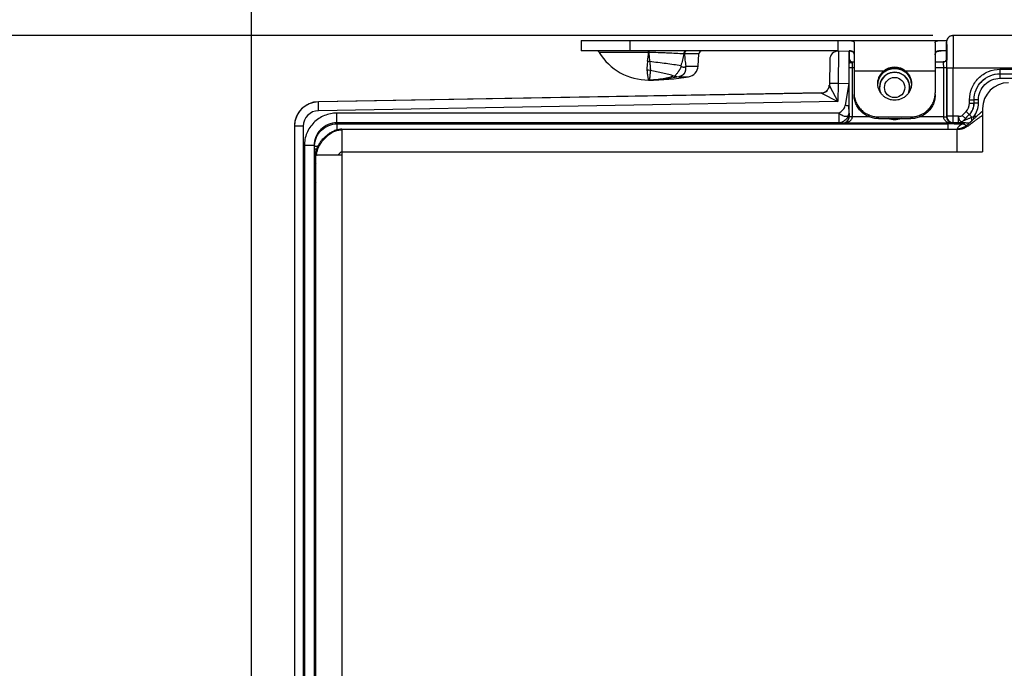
# Model space of a CAD drawing. Header units: inches. Extents: x 0 to 22, y 0 to 17.
# Tile 6 of 34: x 5.6 to 8.7, y 6.8 to 8.8. Entities that reach past the tile are written whole.
import ezdxf

# ---------------------------------------------------------------- set-up
doc = ezdxf.new("R2010")
doc.units = ezdxf.units.IN
doc.header["$LTSCALE"] = 1.21
doc.header["$MEASUREMENT"] = 0
doc.layers.get('0').update_dxf_attribs({"linetype": 'CONTINUOUS'})
for name, color, linetype in [('02___PRT_ALL_AXES', 7, 'CONTINUOUS'), ('03___PRT_ALL_CURVES', 7, 'CONTINUOUS'), ('DIMENSIONS', 7, 'CONTINUOUS'), ('FEATURES', 7, 'CONTINUOUS')]:
    doc.layers.add(name, color=color, linetype=linetype)
doc.styles.get("Standard").update_dxf_attribs({"font": 'txt', "width": 0.8})
doc.dimstyles.new('DIMSTYLE_1', dxfattribs={"dimtxt": 0.125, "dimasz": 0.18, "dimexe": 0.125, "dimexo": 0.0625, "dimgap": 0.0625, "dimtad": 0, "dimtih": 1, "dimtoh": 1, "dimzin": 4, "dimdsep": 46, "dimtxsty": 'STANDARD', "dimblk": '_FILLED', "dimblk1": '_FILLED', "dimblk2": '_FILLED', "dimcen": 0.09, "dimadec": 0, "dimazin": 0, "dimtp": 0.001, "dimtm": 0.001, "dimtfac": 1, "dimtofl": 0, "dimtmove": 0, "dimatfit": 3, "dimldrblk": '_FILLED', "dimfxl": 1, "dimtolj": 1, "dimtzin": 4, "dimarcsym": 0})

# ---------------------------------------------------------------- blocks, each defined once
blk = doc.blocks.new('_FILLED')
at = {"color": 0, "linetype": 'BYBLOCK'}
blk.add_solid([(0, 0), (-1, 0.174), (-1, -0.174)], dxfattribs=at)
blk = doc.blocks.new('*D10')
at = {"layer": 'DIMENSIONS', "color": 2, "linetype": 'CONTINUOUS'}
for p, q in [((6.3557, 6.62), (6.3557, 10.3792)), ((9.7279, 8.2146), (9.7279, 10.3792)), ((6.3557, 10.2542), (7.3168, 10.2542)), ((9.7279, 10.2542), (8.7668, 10.2542))]:
    blk.add_line(p, q, dxfattribs=at)
at = {"layer": 'DIMENSIONS', "color": 2, "linetype": 'CONTINUOUS', "xscale": 0.18, "yscale": 0.18, "zscale": 0.18, "rotation": 180}
blk.add_blockref('_FILLED', (6.3557, 10.2542), dxfattribs=at)
at = {"layer": 'DIMENSIONS', "color": 2, "linetype": 'CONTINUOUS', "xscale": 0.18, "yscale": 0.18, "zscale": 0.18}
blk.add_blockref('_FILLED', (9.7279, 10.2542), dxfattribs=at)
at = {"layer": 'DIMENSIONS', "color": 2, "linetype": 'CONTINUOUS', "insert": (8.0418, 10.3167), "char_height": 0.125, "width": 1.325, "attachment_point": 2, "line_spacing_factor": 0.9}
blk.add_mtext('3.372{\\Ftxt.shx;\\W1.000000;\\H0.125000; }[85.65]', dxfattribs=at)
blk = doc.blocks.new('*D14')
at = {"layer": 'DIMENSIONS', "color": 2, "linetype": 'CONTINUOUS'}
for p, q in [((6.3557, 6.62), (6.3557, 11.1292)), ((9.878, 5.9209), (9.878, 11.1292)), ((6.3557, 11.0042), (7.2918, 11.0042)), ((9.878, 11.0042), (8.9418, 11.0042))]:
    blk.add_line(p, q, dxfattribs=at)
at = {"layer": 'DIMENSIONS', "color": 2, "linetype": 'CONTINUOUS', "xscale": 0.18, "yscale": 0.18, "zscale": 0.18, "rotation": 180}
blk.add_blockref('_FILLED', (6.3557, 11.0042), dxfattribs=at)
at = {"layer": 'DIMENSIONS', "color": 2, "linetype": 'CONTINUOUS', "xscale": 0.18, "yscale": 0.18, "zscale": 0.18}
blk.add_blockref('_FILLED', (9.878, 11.0042), dxfattribs=at)
at = {"layer": 'DIMENSIONS', "color": 2, "linetype": 'CONTINUOUS', "insert": (8.1168, 11.0667), "char_height": 0.125, "width": 1.525, "attachment_point": 2, "line_spacing_factor": 0.9}
blk.add_mtext('(3.522{\\Ftxt.shx;\\W1.000000;\\H0.125000; }[89.47])', dxfattribs=at)
blk = doc.blocks.new('*D15')
at = {"layer": 'DIMENSIONS', "color": 2, "linetype": 'CONTINUOUS'}
for p, q in [((8.4544, 8.7542), (4.7307, 8.7542)), ((4.8557, 8.7542), (4.8557, 7.1447)), ((4.8557, 5.2852), (4.8557, 6.8947)), ((8.4544, 5.2852), (4.7307, 5.2852))]:
    blk.add_line(p, q, dxfattribs=at)
at = {"layer": 'DIMENSIONS', "color": 2, "linetype": 'CONTINUOUS', "xscale": 0.18, "yscale": 0.18, "zscale": 0.18}
for p, rotation in [((4.8557, 8.7542), 90), ((4.8557, 5.2852), 269.9999078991)]:
    blk.add_blockref('_FILLED', p, dxfattribs=dict(at, rotation=rotation))
at = {"layer": 'DIMENSIONS', "color": 2, "linetype": 'CONTINUOUS', "insert": (4.8557, 7.0822), "char_height": 0.125, "width": 1.525, "attachment_point": 2, "line_spacing_factor": 0.9}
blk.add_mtext('(3.469{\\Ftxt.shx;\\W1.000000;\\H0.125000; }[88.11])', dxfattribs=at)
blk = doc.blocks.new('*D16')
at = {"layer": 'DIMENSIONS', "color": 2, "linetype": 'CONTINUOUS'}
for p, q in [((9.264, 8.6717), (9.264, 9.6292)), ((9.7279, 8.1436), (9.7279, 9.6292)), ((9.264, 9.5042), (8.8334, 9.5042)), ((9.7279, 9.5042), (10.0879, 9.5042))]:
    blk.add_line(p, q, dxfattribs=at)
at = {"layer": 'DIMENSIONS', "color": 2, "linetype": 'CONTINUOUS', "xscale": 0.18, "yscale": 0.18, "zscale": 0.18}
blk.add_blockref('_FILLED', (9.264, 9.5042), dxfattribs=at)
at = {"layer": 'DIMENSIONS', "color": 2, "linetype": 'CONTINUOUS', "xscale": 0.18, "yscale": 0.18, "zscale": 0.18, "rotation": 180}
blk.add_blockref('_FILLED', (9.7279, 9.5042), dxfattribs=at)
at = {"layer": 'DIMENSIONS', "color": 2, "linetype": 'CONTINUOUS', "insert": (8.7709, 9.5667), "char_height": 0.125, "width": 1.225, "attachment_point": 3, "line_spacing_factor": 0.9}
blk.add_mtext('.464{\\Ftxt.shx;\\W1.000000;\\H0.125000; }[11.78]', dxfattribs=at)

msp = doc.modelspace()

# ---------------------------------------------------------------- linework, layer by layer
at = {"color": 7, "linetype": 'CONTINUOUS'}
for p, q in [((9.1707, 8.7542), (8.5169, 8.7542)), ((7.5787, 8.7072), (7.5787, 8.7066)), ((7.5792, 8.7072), (7.5793, 8.7024)), ((8.1637, 8.7066), (8.1628, 8.6066)), ((8.1637, 8.7066), (8.197, 8.7072)), ((8.197, 8.6772), (8.197, 8.7072)), ((8.4969, 8.7242), (8.4969, 8.7342)), ((8.4969, 8.7342), (8.4971, 8.7305)), ((8.4969, 8.7273), (8.4969, 8.7242)), ((8.4969, 8.6825), (8.4969, 8.7242)), ((8.4969, 8.7242), (8.4969, 8.7242)), ((8.4971, 8.7305), (8.4973, 8.7243)), ((8.4973, 8.7243), (8.4976, 8.6827)), ((7.5787, 8.7024), (7.4268, 8.7024)), ((7.5793, 8.7024), (7.5787, 8.7024)), ((7.7335, 8.6977), (7.6893, 8.6977)), ((8.1371, 8.6801), (8.1358, 8.6015)), ((8.1969, 8.6562), (8.197, 8.6771)), ((8.4969, 8.6826), (8.4969, 8.6825)), ((8.4969, 8.6825), (8.4971, 8.6562)), ((8.4976, 8.6827), (8.4976, 8.6784)), ((7.6936, 8.6601), (7.7315, 8.6601)), ((8.1969, 8.5044), (8.1969, 8.6562)), ((8.1969, 8.6562), (8.212, 8.6562)), ((8.2069, 8.6562), (8.207, 8.6694)), ((8.2069, 8.5044), (8.2069, 8.6562)), ((8.207, 8.6694), (8.207, 8.6732)), ((8.207, 8.6732), (8.212, 8.6732)), ((8.462, 8.6732), (8.4873, 8.6732)), ((8.462, 8.6562), (8.4971, 8.6562)), ((8.4869, 8.6727), (8.487, 8.6695)), ((8.487, 8.6695), (8.4871, 8.6562)), ((8.4871, 8.6562), (8.4871, 8.5044)), ((8.4889, 8.6733), (8.4873, 8.6732)), ((8.4923, 8.6746), (8.4889, 8.6733)), ((8.4923, 8.6746), (8.4906, 8.6739)), ((8.4971, 8.6562), (8.4971, 8.5044)), ((8.4976, 8.6562), (8.4976, 8.6542)), ((8.4976, 8.6542), (8.4976, 8.5055)), ((9.1707, 8.6542), (8.4976, 8.6542)), ((8.5176, 8.4855), (8.5176, 8.6542)), ((8.6616, 8.6504), (8.6616, 8.6366)), ((8.6616, 8.6504), (9.1708, 8.6504)), ((7.5793, 8.6172), (7.579, 8.6172)), ((7.5793, 8.6172), (7.579, 8.6172)), ((7.6593, 8.6295), (7.672, 8.6275)), ((7.672, 8.6275), (7.672, 8.6274)), ((7.672, 8.6274), (7.7023, 8.6274)), ((8.2977, 8.6359), (8.2977, 8.636)), ((8.3763, 8.6359), (8.3763, 8.636)), ((8.6616, 8.6366), (9.1708, 8.6366)), ((8.6618, 8.6228), (8.6618, 8.6365)), ((8.6618, 8.6228), (9.1366, 8.6228)), ((8.1358, 8.6016), (8.1377, 8.5978)), ((8.1628, 8.6066), (8.1359, 8.607)), ((8.1377, 8.5978), (8.1619, 8.5508)), ((8.1628, 8.6066), (8.1619, 8.5508)), ((8.1628, 8.6066), (8.1962, 8.6072)), ((8.1962, 8.6072), (8.185, 8.5387)), ((8.1962, 8.6072), (8.1963, 8.5387)), ((8.1112, 8.5775), (6.5617, 8.5505)), ((8.1112, 8.577), (6.5617, 8.5499)), ((8.1112, 8.577), (8.1619, 8.5508)), ((8.5679, 8.546), (8.5679, 8.5566)), ((8.5679, 8.5566), (8.5816, 8.5566)), ((8.5816, 8.546), (8.5816, 8.5566)), ((8.5816, 8.5566), (8.5818, 8.5566)), ((8.5818, 8.546), (8.5818, 8.5566)), ((8.5955, 8.5566), (8.5818, 8.5566)), ((8.5955, 8.546), (8.5955, 8.5566)), ((6.5622, 8.5229), (6.5617, 8.5499)), ((8.1619, 8.5508), (6.5622, 8.5229)), ((8.1965, 8.5153), (8.1963, 8.5387)), ((8.5679, 8.546), (8.5816, 8.546)), ((8.5816, 8.546), (8.5818, 8.546)), ((8.5955, 8.546), (8.5818, 8.546)), ((6.6183, 8.4853), (6.6183, 8.5153)), ((8.1665, 8.5153), (6.6183, 8.5153)), ((8.1665, 8.4853), (8.1665, 8.5153)), ((8.1965, 8.5153), (8.1967, 8.5049)), ((8.1969, 8.5044), (8.1967, 8.5049)), ((8.1969, 8.5029), (8.1969, 8.5044)), ((8.2069, 8.5044), (8.1969, 8.5044)), ((8.1971, 8.5042), (8.1969, 8.5042)), ((8.2069, 8.5039), (8.1971, 8.5042)), ((8.2592, 8.5039), (8.2069, 8.5039)), ((8.4871, 8.5039), (8.4148, 8.5039)), ((8.4871, 8.5044), (8.4971, 8.5044)), ((8.4871, 8.5039), (8.4971, 8.5041)), ((8.4976, 8.5055), (8.4971, 8.5044)), ((8.4971, 8.5044), (8.4972, 8.5029)), ((8.4974, 8.5009), (8.4982, 8.4978)), ((8.4976, 8.5053), (8.4976, 8.5055)), ((8.5336, 8.5055), (8.4976, 8.5055)), ((8.5336, 8.4855), (8.5336, 8.5055)), ((8.5453, 8.5085), (8.5572, 8.5204)), ((8.5453, 8.5085), (8.5551, 8.4988)), ((8.5478, 8.4913), (8.5671, 8.5106)), ((8.5478, 8.4913), (8.5551, 8.4988)), ((8.5551, 8.4988), (8.567, 8.5107)), ((8.5572, 8.5204), (8.567, 8.5107)), ((8.567, 8.5107), (8.5671, 8.5106)), ((8.5753, 8.5025), (8.5671, 8.5106)), ((8.5805, 8.4971), (8.5805, 8.5048)), ((8.589, 8.5048), (8.5805, 8.5048)), ((6.488, 8.4749), (6.488, 5.5644)), ((6.515, 8.4749), (6.488, 8.4749)), ((6.515, 8.4749), (6.515, 5.5644)), ((6.6183, 8.4853), (6.6197, 8.4824)), ((8.1665, 8.4853), (6.6183, 8.4853)), ((6.6197, 8.4641), (6.6197, 8.4824)), ((6.6197, 8.4824), (8.5024, 8.4824)), ((8.1665, 8.4853), (8.1767, 8.4849)), ((8.1772, 8.4839), (8.1767, 8.4849)), ((8.5168, 8.4839), (8.1772, 8.4839)), ((8.5024, 8.4662), (8.5024, 8.4824)), ((8.5176, 8.4855), (8.5139, 8.4858)), ((8.5176, 8.4855), (8.5168, 8.4839)), ((8.5336, 8.4855), (8.5176, 8.4855)), ((8.5336, 8.4854), (8.5336, 8.4855)), ((8.5478, 8.4913), (8.5478, 8.4913)), ((8.5524, 8.4816), (8.5573, 8.4767)), ((6.5183, 8.4153), (6.5183, 5.6241)), ((6.5483, 8.4153), (6.5183, 8.4153)), ((6.5483, 8.4153), (6.5483, 5.6241)), ((6.5483, 8.4153), (6.5497, 8.4124)), ((6.5497, 8.4038), (6.5497, 8.4124)), ((6.5607, 8.4124), (6.5497, 8.4124)), ((6.5572, 8.4038), (6.5497, 8.4038)), ((6.5566, 8.3862), (6.5577, 8.3862)), ((6.5501, 8.3538), (6.5517, 8.3506)), ((6.5517, 8.3506), (6.5517, 8.3458)), ((6.5517, 8.3506), (6.554, 8.3506)), ((6.5517, 8.3458), (6.554, 8.3458)), ((6.552, 8.3058), (6.5517, 8.3272)), ((6.552, 8.3058), (6.554, 8.3019)), ((6.5537, 6.9099), (6.5517, 6.9115))]:
    msp.add_line(p, q, dxfattribs=at)
at = {"color": 3, "linetype": 'CONTINUOUS'}
for p, q in [((8.608, 8.5292), (8.608, 8.3962)), ((6.6338, 8.4662), (6.6301, 8.466)), ((6.6338, 8.4662), (8.529, 8.4662)), ((6.634, 8.4662), (6.634, 5.5732)), ((8.529, 8.4662), (8.529, 8.3962)), ((8.5783, 8.4867), (8.5739, 8.4833)), ((6.554, 5.6532), (6.554, 8.3862)), ((6.634, 8.3862), (6.554, 8.3862)), ((6.634, 8.3962), (8.608, 8.3962))]:
    msp.add_line(p, q, dxfattribs=at)
at = {"color": 7, "linetype": 'CONTINUOUS'}
for points in [[(8.4985, 8.7419), (8.4979, 8.7405), (8.4975, 8.7391), (8.4973, 8.7378), (8.4971, 8.7365), (8.4969, 8.7353), (8.4969, 8.7342), (8.4969, 8.7331), (8.4969, 8.7318), (8.4969, 8.7273)], [(8.5169, 8.7542), (8.515, 8.7541), (8.5131, 8.7538), (8.5113, 8.7534), (8.5096, 8.7528), (8.508, 8.7521), (8.5065, 8.7513), (8.5051, 8.7503), (8.5039, 8.7493), (8.5027, 8.7482), (8.5016, 8.7471), (8.5007, 8.7458), (8.4998, 8.7446), (8.4991, 8.7432), (8.4985, 8.7419)], [(8.4969, 8.6826), (8.4966, 8.6804), (8.4951, 8.6771), (8.4923, 8.6746)], [(8.4951, 8.6771), (8.4951, 8.6771), (8.4923, 8.6746)], [(8.2977, 8.6359), (8.3046, 8.6423), (8.3152, 8.6485), (8.3272, 8.6522), (8.337, 8.6531)], [(8.337, 8.6531), (8.3471, 8.6521), (8.359, 8.6485), (8.3696, 8.6422), (8.3763, 8.6359)]]:
    msp.add_lwpolyline(points, dxfattribs=at)
at = {"color": 3, "linetype": 'CONTINUOUS'}
msp.add_lwpolyline([(6.6301, 8.466), (6.6181, 8.4638), (6.6108, 8.4613)], dxfattribs=at)
at = {"color": 7, "linetype": 'CONTINUOUS'}
msp.add_circle((8.337, 8.5942), 0.0312, dxfattribs=at)
for centre, radius, start, end in [((8.517, 8.7342), 0.0201, 161.9995, 179.9428), ((8.517, 8.7341), 0.0201, 143.9575, 161.891), ((8.517, 8.7341), 0.0201, 126.0373, 143.8463), ((8.517, 8.7341), 0.0201, 107.7556, 125.9236), ((8.5169, 8.7341), 0.0201, 90.0538, 107.6481), ((7.4183, 8.6972), 0.01, 31.4985, 90), ((6.3898, 8.7017), 1.1889, 0.0363, 0.2388), ((7.7435, 8.6972), 0.01, 90, 177), ((8.1641, 8.6796), 0.027, 90.9999, 178.9983), ((7.1918, 8.7287), 0.3878, 352.0387, 356.1115), ((7.6659, 7.9458), 0.7523, 88.2178, 88.3785), ((8.207, 8.6832), 0.01, 180, 270), ((8.4872, 8.6825), 0.00966, 322.8502, 325.7716), ((8.4873, 8.6825), 0.00963, 325.8098, 336.9145), ((-0.1354, 8.6546), 8.6331, 0.01021, 0.15786), ((7.574, 8.5883), 0.0595, 80.0972, 90.0059), ((7.5694, 8.6012), 0.0741, 79.9641, 84.9601), ((7.3623, 8.3968), 0.4121, 39.6565, 39.9526), ((7.6314, 8.7118), 0.0809, 318.9998, 320.2339), ((8.4869, 8.6826), 0.0099, 270.116, 273.0324), ((8.4869, 8.683), 0.0102, 273.0518, 279.9586), ((7.6683, 8.8179), 0.1886, 266.8892, 267.2613), ((8.337, 8.5942), 0.047, 345.2935, 194.7065), ((8.337, 8.5942), 0.0462, 338.0317, 201.9666), ((8.3346, 8.6034), 0.0492, 130.7264, 138.5618), ((8.3349, 8.6032), 0.0495, 127.54, 130.7304), ((8.3392, 8.6032), 0.0495, 47.8262, 52.3022), ((8.3395, 8.6036), 0.049, 41.4238, 47.8376), ((8.1108, 8.6025), 0.025, 270.9999, 357.7569), ((8.1108, 8.602), 0.025, 270.9961, 330.7748), ((8.1108, 8.602), 0.025, 270.9962, 330.7972), ((6.563, 8.4755), 0.075, 91, 180), ((8.5316, 8.546), 0.0362, 315.0025, 359.9975), ((8.5316, 8.546), 0.05, 315.0019, 359.9981), ((8.5318, 8.546), 0.05, 314.9975, 0.0025), ((8.5318, 8.546), 0.0638, 319.8109, 359.9999), ((6.563, 8.4749), 0.048, 91.0016, 180.0006), ((8.177, 8.5044), 0.03, 359.008, 0.0009), ((8.5171, 8.5044), 0.03, 179.9996, 180.9915), ((8.518, 8.5044), 0.0209, 184.2227, 189.5639), ((8.5174, 8.5055), 0.0198, 180.5185, 182.7623), ((8.5176, 8.5055), 0.02, 182.7375, 259.3298), ((8.5178, 8.5045), 0.0207, 198.9157, 236.5477), ((7.9572, 9.8981), 1.5263, 293.8886, 294.1036), ((8.5025, 5.6739), 2.8085, 89.8296, 90.0011), ((8.5031, 5.8739), 2.6085, 89.63, 89.8304), ((8.5173, 8.5278), 0.044, 261.5985, 269.3353), ((8.5525, 8.4565), 0.0251, 144.0095, 156.8303), ((8.5524, 8.4566), 0.025, 90.0198, 143.9975), ((8.5336, 8.5055), 0.02, 270.0043, 314.9957), ((8.5336, 8.5054), 0.02, 270.0043, 314.9957), ((6.6195, 8.4124), 0.0698, 177.8114, 179.9899), ((11.1171, 8.402), 4.5674, 179.9778, 180.3394), ((10.5432, 8.3451), 3.9915, 179.9898, 180.2567)]:
    msp.add_arc(centre, radius, start, end, dxfattribs=at)
at = {"color": 3, "linetype": 'CONTINUOUS'}
for centre, radius, start, end in [((8.688, 8.5292), 0.08, 90, 180), ((8.6916, 8.398), 0.1481, 124.3708, 127.3235), ((8.3701, 8.7044), 0.2952, 312.4873, 312.7156), ((8.2593, 8.8237), 0.458, 312.7722, 313.3909), ((6.6045, 8.3862), 0.0505, 178.3315, 179.9965), ((6.6034, 8.3847), 0.0474, 176.3876, 178.2286)]:
    msp.add_arc(centre, radius, start, end, dxfattribs=at)
at = {"color": 7, "linetype": 'CONTINUOUS'}
for centre, major_axis, ratio, start_param, end_param in [((8.1971, 8.6072), (0, 0.1), 0.008726, 6.383505, 7.854134), ((6.5521, 6.8477), (0, 0.074), 0.008727, -0.544089, 2.196724)]:
    msp.add_ellipse(centre, major_axis=major_axis, ratio=ratio, start_param=start_param, end_param=end_param, dxfattribs=at)
for points, knots in [([(8.5169, 8.7542), (8.517, 8.7542), (8.5169, 8.7539), (8.517, 8.7537), (8.517, 8.753), (8.5171, 8.7522), (8.5171, 8.7511), (8.5171, 8.7492), (8.5172, 8.7463), (8.5173, 8.7421), (8.5173, 8.7371), (8.5174, 8.7312), (8.5174, 8.7247), (8.5175, 8.7174), (8.5175, 8.7066), (8.5176, 8.692), (8.5176, 8.6734), (8.5176, 8.6607), (8.5176, 8.6542)], [0, 0, 0, 0, 0.001252, 0.004874, 0.010885, 0.019277, 0.030029, 0.043115, 0.076172, 0.118124, 0.168582, 0.227046, 0.292966, 0.365693, 0.444535, 0.617445, 0.805006, 1, 1, 1, 1]), ([(7.6939, 8.7072), (7.6935, 8.7072), (7.6926, 8.7071), (7.6914, 8.7065), (7.6902, 8.7056), (7.6892, 8.7045), (7.6884, 8.703), (7.6877, 8.7014), (7.6873, 8.6996), (7.6872, 8.6984), (7.6872, 8.6978)], [0, 0, 0, 0, 0.100605, 0.205668, 0.317879, 0.43887, 0.568975, 0.707309, 0.852072, 1, 1, 1, 1]), ([(7.6938, 8.7065), (7.6931, 8.7061), (7.6922, 8.7054), (7.6912, 8.7041), (7.6904, 8.7026), (7.6897, 8.7009), (7.6894, 8.6991), (7.6893, 8.6982), (7.6893, 8.6977)], [0, 0, 0, 0, 0.220187, 0.338776, 0.462917, 0.725343, 0.86203, 1, 1, 1, 1]), ([(7.6964, 8.7072), (7.696, 8.7072), (7.695, 8.7071), (7.6942, 8.7067), (7.6938, 8.7065)], [0, 0, 0, 0, 0.491068, 1, 1, 1, 1]), ([(7.6872, 8.6978), (7.6793, 8.6982), (7.6627, 8.6992), (7.6413, 8.7002), (7.623, 8.701), (7.6038, 8.7017), (7.5891, 8.7022), (7.5793, 8.7024)], [0, 0, 0, 0, 0.218809, 0.463921, 0.593862, 0.727277, 1, 1, 1, 1]), ([(7.5793, 8.7024), (7.5797, 8.6975), (7.5805, 8.6881), (7.5816, 8.6787), (7.5823, 8.6741)], [0, 0, 0, 0, 0.514825, 1, 1, 1, 1]), ([(7.6872, 8.6978), (7.6867, 8.6947), (7.6856, 8.6885), (7.6829, 8.6763), (7.6803, 8.6673), (7.6782, 8.6614)], [0, 0, 0, 0, 0.249996, 0.499966, 1, 1, 1, 1]), ([(7.6893, 8.6977), (7.6898, 8.6914), (7.6907, 8.6819), (7.6922, 8.6694), (7.6931, 8.6632), (7.6936, 8.6601)], [0, 0, 0, 0, 0.502444, 0.75207, 1, 1, 1, 1]), ([(8.207, 8.6694), (8.2057, 8.6694), (8.2032, 8.6698), (8.1999, 8.6714), (8.1976, 8.674), (8.197, 8.6761), (8.197, 8.6772)], [0, 0, 0, 0, 0.277863, 0.540785, 0.77975, 1, 1, 1, 1]), ([(7.5759, 8.675), (7.5755, 8.6725), (7.5749, 8.6677), (7.5743, 8.6617), (7.574, 8.6572), (7.5738, 8.6539), (7.5738, 8.6508), (7.5739, 8.6488), (7.574, 8.6478)], [0, 0, 0, 0, 0.275452, 0.534401, 0.657421, 0.776029, 0.890204, 1, 1, 1, 1]), ([(7.574, 8.6478), (7.5742, 8.6442), (7.5747, 8.639), (7.5755, 8.6326), (7.5761, 8.6286), (7.5767, 8.6252), (7.5773, 8.6224), (7.5777, 8.6204), (7.5781, 8.6192), (7.5782, 8.6187), (7.5783, 8.6184)], [0, 0, 0, 0, 0.365736, 0.520959, 0.656963, 0.773264, 0.869435, 0.945092, 0.975151, 1, 1, 1, 1]), ([(7.5842, 8.6469), (7.584, 8.6446), (7.5837, 8.6403), (7.5833, 8.6352), (7.583, 8.6315), (7.5828, 8.629), (7.5825, 8.6268), (7.5823, 8.6248), (7.582, 8.623), (7.5817, 8.6215), (7.5813, 8.6202), (7.581, 8.6191), (7.5806, 8.6184), (7.5803, 8.6179), (7.58, 8.6176), (7.5797, 8.6173), (7.5793, 8.6172), (7.5791, 8.6172), (7.579, 8.6172)], [0, 0, 0, 0, 0.221858, 0.416322, 0.502972, 0.582467, 0.654746, 0.719773, 0.777541, 0.828075, 0.871467, 0.907926, 0.937842, 0.95058, 0.962018, 0.981833, 0.990932, 1, 1, 1, 1]), ([(7.6782, 8.6614), (7.671, 8.6626), (7.6558, 8.6647), (7.6324, 8.6679), (7.6077, 8.671), (7.5908, 8.6731), (7.5823, 8.6741)], [0, 0, 0, 0, 0.227444, 0.473727, 0.733305, 1, 1, 1, 1]), ([(7.5823, 8.6741), (7.5826, 8.6716), (7.5832, 8.6668), (7.5838, 8.6607), (7.5842, 8.6561), (7.5843, 8.6529), (7.5843, 8.6499), (7.5843, 8.6479), (7.5842, 8.6469)], [0, 0, 0, 0, 0.278024, 0.539869, 0.663578, 0.78183, 0.894135, 1, 1, 1, 1]), ([(7.6581, 8.6296), (7.6524, 8.6311), (7.6407, 8.6341), (7.6226, 8.6383), (7.6036, 8.6426), (7.5907, 8.6455), (7.5842, 8.6469)], [0, 0, 0, 0, 0.231262, 0.477986, 0.735848, 1, 1, 1, 1]), ([(7.6796, 8.6598), (7.6789, 8.6581), (7.6778, 8.6556), (7.6761, 8.6523), (7.6748, 8.65), (7.6734, 8.6477), (7.672, 8.6455), (7.6706, 8.6434), (7.6688, 8.6407), (7.6666, 8.6377), (7.6644, 8.6349), (7.6627, 8.6329), (7.6616, 8.6316), (7.6605, 8.6305), (7.6597, 8.6298), (7.6593, 8.6295)], [0, 0, 0, 0, 0.150888, 0.225709, 0.299703, 0.372533, 0.443758, 0.512952, 0.579818, 0.70548, 0.818641, 0.869895, 0.917311, 0.960717, 1, 1, 1, 1]), ([(7.6924, 8.6588), (7.6926, 8.6578), (7.6928, 8.656), (7.6929, 8.6533), (7.6929, 8.6511), (7.6927, 8.6493), (7.6925, 8.6476), (7.6922, 8.6459), (7.6919, 8.6442), (7.6915, 8.643), (7.6911, 8.6418), (7.6905, 8.6407), (7.6899, 8.6395), (7.6893, 8.6384), (7.6886, 8.6374), (7.6879, 8.6364), (7.6871, 8.6354), (7.6862, 8.6345), (7.6853, 8.6336), (7.6842, 8.6328), (7.6831, 8.632), (7.682, 8.6313), (7.6808, 8.6306), (7.6796, 8.63), (7.6784, 8.6295), (7.6759, 8.6285), (7.6737, 8.6279), (7.672, 8.6275)], [0, 0, 0, 0, 0.066021, 0.130759, 0.194255, 0.22561, 0.256711, 0.317967, 0.34808, 0.378013, 0.408024, 0.438336, 0.468746, 0.498855, 0.528515, 0.558186, 0.58839, 0.619034, 0.649827, 0.681049, 0.712899, 0.744913, 0.776894, 0.808944, 0.841024, 0.873052, 1, 1, 1, 1]), ([(7.6796, 8.6598), (7.6797, 8.6597), (7.6799, 8.6595), (7.6803, 8.6592), (7.6807, 8.6589), (7.6812, 8.6586), (7.6819, 8.6583), (7.683, 8.6578), (7.6845, 8.6575), (7.6862, 8.6572), (7.6876, 8.6572), (7.6887, 8.6573), (7.6895, 8.6574), (7.6903, 8.6576), (7.6913, 8.6579), (7.6921, 8.6583), (7.6924, 8.6588)], [0, 0, 0, 0, 0.034956, 0.069496, 0.103695, 0.137448, 0.203931, 0.269449, 0.397778, 0.522557, 0.643908, 0.703433, 0.762314, 0.820694, 0.878986, 1, 1, 1, 1]), ([(8.337, 8.6532), (8.3341, 8.6532), (8.3283, 8.6527), (8.3212, 8.651), (8.3158, 8.649), (8.3119, 8.6472), (8.3082, 8.645), (8.3058, 8.6433), (8.3047, 8.6425)], [0, 0, 0, 0, 0.251724, 0.502364, 0.627125, 0.751536, 0.875753, 1, 1, 1, 1]), ([(8.3695, 8.6424), (8.3683, 8.6433), (8.366, 8.6449), (8.3622, 8.6471), (8.3583, 8.649), (8.3529, 8.651), (8.3458, 8.6527), (8.3399, 8.6532), (8.337, 8.6532)], [0, 0, 0, 0, 0.124254, 0.248473, 0.372881, 0.497639, 0.748273, 1, 1, 1, 1]), ([(8.4873, 8.6732), (8.4872, 8.6732), (8.4869, 8.6731), (8.4869, 8.6729), (8.4869, 8.6727)], [0, 0, 0, 0, 0.500188, 1, 1, 1, 1]), ([(8.5679, 8.5566), (8.5679, 8.5688), (8.5727, 8.5935), (8.5936, 8.6246), (8.6248, 8.6455), (8.6494, 8.6504), (8.6616, 8.6504)], [0, 0, 0, 0, 0.249964, 0.499991, 0.750024, 1, 1, 1, 1]), ([(7.5783, 8.6184), (7.5784, 8.6182), (7.5785, 8.618), (7.5786, 8.6177), (7.5787, 8.6175), (7.5788, 8.6174), (7.5789, 8.6173), (7.5789, 8.6172), (7.579, 8.6172), (7.579, 8.6172)], [0, 0, 0, 0, 0.399105, 0.559656, 0.69452, 0.804197, 0.889674, 0.953129, 1, 1, 1, 1]), ([(7.6581, 8.6296), (7.6516, 8.6276), (7.6386, 8.624), (7.6189, 8.6201), (7.5991, 8.6177), (7.5859, 8.6172), (7.5793, 8.6172)], [0, 0, 0, 0, 0.253872, 0.504647, 0.753094, 1, 1, 1, 1]), ([(7.672, 8.6274), (7.6644, 8.6257), (7.649, 8.6227), (7.6259, 8.6195), (7.6026, 8.6176), (7.5871, 8.6172), (7.5793, 8.6172)], [0, 0, 0, 0, 0.25126, 0.501248, 0.750615, 1, 1, 1, 1]), ([(8.2977, 8.636), (8.2959, 8.634), (8.2935, 8.6307), (8.2907, 8.6259), (8.2884, 8.621), (8.2862, 8.6145), (8.2854, 8.6091), (8.2852, 8.6064)], [0, 0, 0, 0, 0.250567, 0.375864, 0.500977, 0.750611, 1, 1, 1, 1]), ([(8.2852, 8.6064), (8.2854, 8.6091), (8.2862, 8.6145), (8.2884, 8.6209), (8.2907, 8.6258), (8.2934, 8.6305), (8.2959, 8.6338), (8.2977, 8.6359)], [0, 0, 0, 0, 0.249143, 0.498669, 0.623825, 0.749213, 1, 1, 1, 1]), ([(8.3889, 8.6064), (8.3886, 8.6091), (8.3878, 8.6145), (8.3856, 8.621), (8.3833, 8.6259), (8.3805, 8.6307), (8.3781, 8.634), (8.3763, 8.636)], [0, 0, 0, 0, 0.249389, 0.499024, 0.624138, 0.749434, 1, 1, 1, 1]), ([(8.3763, 8.6359), (8.3781, 8.6338), (8.3806, 8.6305), (8.3833, 8.6258), (8.3856, 8.6209), (8.3878, 8.6145), (8.3886, 8.6091), (8.3888, 8.6064)], [0, 0, 0, 0, 0.250787, 0.376175, 0.501331, 0.750858, 1, 1, 1, 1]), ([(8.5816, 8.5566), (8.5816, 8.567), (8.5858, 8.5881), (8.6036, 8.6147), (8.6302, 8.6325), (8.6512, 8.6366), (8.6616, 8.6366)], [0, 0, 0, 0, 0.249964, 0.499991, 0.750024, 1, 1, 1, 1]), ([(8.5818, 8.5566), (8.5818, 8.567), (8.5859, 8.588), (8.6037, 8.6146), (8.6303, 8.6324), (8.6514, 8.6365), (8.6618, 8.6365)], [0, 0, 0, 0, 0.249951, 0.499992, 0.750037, 1, 1, 1, 1]), ([(8.5955, 8.5566), (8.5955, 8.5652), (8.599, 8.5826), (8.6137, 8.6046), (8.6357, 8.6193), (8.6532, 8.6228), (8.6618, 8.6228)], [0, 0, 0, 0, 0.24995, 0.499991, 0.750036, 1, 1, 1, 1]), ([(6.5617, 8.5499), (6.5521, 8.5498), (6.5326, 8.5456), (6.5082, 8.5288), (6.4918, 8.5041), (6.488, 8.4846), (6.488, 8.4749)], [0, 0, 0, 0, 0.250007, 0.500001, 0.749994, 1, 1, 1, 1]), ([(8.1665, 8.5153), (8.1701, 8.5189), (8.1762, 8.5237), (8.1827, 8.5315), (8.1846, 8.5363), (8.185, 8.5387)], [0, 0, 0, 0, 0.509508, 0.757073, 1, 1, 1, 1]), ([(8.1963, 8.5387), (8.1963, 8.5384), (8.1948, 8.538), (8.1927, 8.5379), (8.189, 8.5381), (8.1865, 8.5385), (8.185, 8.5387)], [0, 0, 0, 0, 0.091544, 0.306667, 0.624996, 1, 1, 1, 1]), ([(6.6183, 8.5153), (6.6053, 8.5153), (6.579, 8.5101), (6.5457, 8.4878), (6.5235, 8.4546), (6.5183, 8.4283), (6.5183, 8.4153)], [0, 0, 0, 0, 0.249935, 0.499994, 0.750057, 1, 1, 1, 1]), ([(8.1665, 8.5153), (8.1676, 8.5135), (8.1703, 8.5116), (8.1739, 8.5097), (8.1773, 8.5079), (8.1814, 8.5062), (8.1863, 8.5055), (8.1905, 8.506), (8.194, 8.508), (8.1961, 8.5113), (8.1965, 8.5139), (8.1965, 8.5153)], [0, 0, 0, 0, 0.163792, 0.24571, 0.323431, 0.466207, 0.59307, 0.702022, 0.798602, 0.894311, 1, 1, 1, 1]), ([(8.1965, 8.5153), (8.1965, 8.5146), (8.1963, 8.513), (8.1956, 8.5096), (8.1939, 8.5051), (8.1906, 8.5), (8.1866, 8.4952), (8.1818, 8.4912), (8.1768, 8.4879), (8.1716, 8.486), (8.1681, 8.4853), (8.1665, 8.4853)], [0, 0, 0, 0, 0.045204, 0.103695, 0.229185, 0.35978, 0.498724, 0.63766, 0.769326, 0.8947, 1, 1, 1, 1]), ([(8.1767, 8.4849), (8.1793, 8.4849), (8.1845, 8.486), (8.1912, 8.4904), (8.1956, 8.4971), (8.1967, 8.5023), (8.1967, 8.5049)], [0, 0, 0, 0, 0.250084, 0.500171, 0.750077, 1, 1, 1, 1]), ([(8.1772, 8.4839), (8.1803, 8.4839), (8.1865, 8.4846), (8.1939, 8.4873), (8.1994, 8.4906), (8.2031, 8.4941), (8.206, 8.4985), (8.2069, 8.5021), (8.2069, 8.5039)], [0, 0, 0, 0, 0.23567, 0.475478, 0.59908, 0.726739, 0.860347, 1, 1, 1, 1]), ([(8.1772, 8.4839), (8.1792, 8.4839), (8.1834, 8.4847), (8.1894, 8.4879), (8.1948, 8.4939), (8.1966, 8.4997), (8.1969, 8.5029)], [0, 0, 0, 0, 0.202148, 0.42011, 0.67547, 1, 1, 1, 1]), ([(8.3569, 8.4984), (8.3506, 8.496), (8.3372, 8.4936), (8.3237, 8.4959), (8.3175, 8.4983)], [0, 0, 0, 0, 0.49988, 1, 1, 1, 1]), ([(8.4871, 8.5039), (8.4871, 8.5023), (8.4878, 8.4993), (8.4906, 8.4942), (8.4959, 8.4895), (8.5032, 8.486), (8.5083, 8.4847), (8.5109, 8.4844)], [0, 0, 0, 0, 0.138807, 0.27274, 0.524549, 0.76501, 1, 1, 1, 1]), ([(8.5336, 8.5055), (8.5347, 8.5055), (8.5387, 8.5055), (8.5432, 8.5064), (8.5453, 8.5085)], [0, 0, 0, 0, 0.260379, 1, 1, 1, 1]), ([(8.5336, 8.5055), (8.5339, 8.5041), (8.5341, 8.5014), (8.5347, 8.4974), (8.5363, 8.4941), (8.5382, 8.4915), (8.5405, 8.4898), (8.5431, 8.4891), (8.5457, 8.4896), (8.5471, 8.4907), (8.5478, 8.4913)], [0, 0, 0, 0, 0.163627, 0.319876, 0.463936, 0.591063, 0.70004, 0.797285, 0.890551, 1, 1, 1, 1]), ([(8.5753, 8.5025), (8.5726, 8.5014), (8.5687, 8.4998), (8.5634, 8.4976), (8.5596, 8.496), (8.5564, 8.4947), (8.554, 8.4937), (8.5523, 8.493), (8.5507, 8.4924), (8.5495, 8.4919), (8.5487, 8.4916), (8.5482, 8.4914), (8.548, 8.4914), (8.5478, 8.4912), (8.5478, 8.4913)], [0, 0, 0, 0, 0.289599, 0.432568, 0.573202, 0.709789, 0.775519, 0.838472, 0.896993, 0.94828, 0.969268, 0.985669, 0.996311, 1, 1, 1, 1]), ([(8.5746, 8.4914), (8.5747, 8.4922), (8.5751, 8.4959), (8.5752, 8.4996), (8.5753, 8.5025)], [0, 0, 0, 0, 0.220928, 1, 1, 1, 1]), ([(6.6183, 8.4853), (6.6092, 8.4853), (6.5907, 8.4816), (6.5675, 8.4661), (6.5519, 8.4428), (6.5483, 8.4244), (6.5483, 8.4153)], [0, 0, 0, 0, 0.249936, 0.499997, 0.75006, 1, 1, 1, 1]), ([(6.5497, 8.4151), (6.5501, 8.424), (6.5542, 8.4418), (6.5699, 8.4641), (6.5928, 8.479), (6.6108, 8.4824), (6.6197, 8.4824)], [0, 0, 0, 0, 0.250029, 0.500016, 0.75, 1, 1, 1, 1]), ([(8.5064, 8.4872), (8.5072, 8.4867), (8.5104, 8.4848), (8.5141, 8.484), (8.5168, 8.4839)], [0, 0, 0, 0, 0.264553, 1, 1, 1, 1]), ([(8.52, 8.4824), (8.5222, 8.4824), (8.5266, 8.4823), (8.5327, 8.4823), (8.5383, 8.4822), (8.543, 8.4821), (8.5464, 8.482), (8.5486, 8.4819), (8.5499, 8.4818), (8.5509, 8.4818), (8.5517, 8.4817), (8.5521, 8.4817), (8.5524, 8.4816), (8.5524, 8.4816)], [0, 0, 0, 0, 0.208529, 0.400418, 0.571377, 0.717588, 0.83579, 0.883553, 0.923375, 0.955058, 0.978436, 0.993398, 1, 1, 1, 1]), ([(8.5672, 8.4849), (8.5652, 8.4849), (8.5613, 8.4849), (8.5555, 8.4849), (8.55, 8.485), (8.545, 8.485), (8.5412, 8.4851), (8.5386, 8.4852), (8.5369, 8.4852), (8.5356, 8.4853), (8.5346, 8.4853), (8.534, 8.4854), (8.5337, 8.4854), (8.5336, 8.4854)], [0, 0, 0, 0, 0.179153, 0.352208, 0.516185, 0.667022, 0.799056, 0.855712, 0.904618, 0.944586, 0.974409, 0.993034, 1, 1, 1, 1]), ([(6.5501, 8.3538), (6.55, 8.3539), (6.5501, 8.3544), (6.55, 8.3555), (6.55, 8.3573), (6.5499, 8.3598), (6.5499, 8.3628), (6.5498, 8.3679), (6.5498, 8.372), (6.5498, 8.3749)], [0, 0, 0, 0, 0.021192, 0.074484, 0.159204, 0.27424, 0.417984, 0.588492, 1, 1, 1, 1])]:
    msp.add_open_spline(points, degree=3, knots=knots, dxfattribs=at)
for points in [[(8.4919, 8.6741), (8.4931, 8.6747), (8.4941, 8.6756), (8.495, 8.6767)], [(8.4961, 8.6787), (8.4966, 8.6799), (8.4969, 8.6812), (8.4969, 8.6825)], [(8.4886, 8.6729), (8.4898, 8.6731), (8.4909, 8.6735), (8.4919, 8.6741)], [(8.1326, 8.5898), (8.1346, 8.5933), (8.1357, 8.5975), (8.1358, 8.6015)], [(8.1112, 8.577), (8.1112, 8.577), (8.1112, 8.577), (8.1112, 8.577), (8.1112, 8.577)], [(6.5501, 8.3538), (6.5501, 8.3583), (6.5514, 8.363), (6.5538, 8.3668)], [(6.5538, 8.3605), (6.5524, 8.3574), (6.5517, 8.354), (6.5517, 8.3506)], [(6.552, 8.3058), (6.552, 8.3086), (6.5527, 8.3115), (6.5538, 8.314)]]:
    msp.add_open_spline(points, degree=3, dxfattribs=at)
at = {"color": 3, "linetype": 'CONTINUOUS'}
for points, knots in [([(8.6018, 8.5157), (8.5992, 8.5137), (8.5942, 8.5097), (8.5871, 8.5034), (8.5804, 8.4971), (8.5761, 8.4929), (8.5739, 8.4909)], [0, 0, 0, 0, 0.262354, 0.51669, 0.762781, 1, 1, 1, 1]), ([(8.608, 8.5077), (8.6052, 8.5061), (8.5999, 8.5029), (8.5923, 8.4976), (8.5852, 8.4922), (8.5806, 8.4885), (8.5783, 8.4867)], [0, 0, 0, 0, 0.262554, 0.516589, 0.762485, 1, 1, 1, 1]), ([(6.621, 8.4625), (6.6231, 8.463), (6.6274, 8.4639), (6.6318, 8.4641), (6.634, 8.464)], [0, 0, 0, 0, 0.506928, 1, 1, 1, 1]), ([(8.5694, 8.4867), (8.5679, 8.4853), (8.5648, 8.4825), (8.5601, 8.4786), (8.5553, 8.4751), (8.5504, 8.472), (8.5454, 8.4695), (8.5402, 8.4676), (8.5347, 8.4664), (8.5309, 8.4662), (8.529, 8.4662)], [0, 0, 0, 0, 0.13681, 0.26877, 0.396043, 0.519152, 0.639123, 0.757597, 0.8769, 1, 1, 1, 1]), ([(8.5739, 8.4833), (8.5721, 8.4819), (8.5686, 8.4792), (8.5633, 8.4754), (8.5579, 8.4721), (8.5525, 8.4692), (8.547, 8.467), (8.5412, 8.4655), (8.5352, 8.4649), (8.5311, 8.4651), (8.529, 8.4653)], [0, 0, 0, 0, 0.13582, 0.266818, 0.393142, 0.51538, 0.634743, 0.753246, 0.873774, 1, 1, 1, 1]), ([(6.554, 8.3877), (6.5541, 8.3914), (6.5552, 8.399), (6.5589, 8.4102), (6.5644, 8.421), (6.5715, 8.4312), (6.5799, 8.4407), (6.5894, 8.449), (6.5997, 8.456), (6.607, 8.4597), (6.6108, 8.4613)], [0, 0, 0, 0, 0.115278, 0.235208, 0.359748, 0.487828, 0.617787, 0.747701, 0.875653, 1, 1, 1, 1]), ([(6.5561, 8.3877), (6.5563, 8.391), (6.5575, 8.3977), (6.5608, 8.4076), (6.5656, 8.4173), (6.5718, 8.4267), (6.579, 8.4355), (6.5871, 8.4436), (6.5959, 8.4507), (6.6023, 8.4546), (6.6055, 8.4564)], [0, 0, 0, 0, 0.112412, 0.230952, 0.355052, 0.483338, 0.613984, 0.744963, 0.874246, 1, 1, 1, 1]), ([(6.6055, 8.4564), (6.6068, 8.457), (6.6117, 8.4595), (6.617, 8.4615), (6.621, 8.4625)], [0, 0, 0, 0, 0.257068, 1, 1, 1, 1]), ([(6.6236, 8.3862), (6.6238, 8.3869), (6.6243, 8.3882), (6.6251, 8.3895), (6.6255, 8.3902)], [0, 0, 0, 0, 0.475778, 1, 1, 1, 1]), ([(6.6255, 8.3902), (6.626, 8.391), (6.6272, 8.3925), (6.6289, 8.3941), (6.6304, 8.3951), (6.6316, 8.3957), (6.6328, 8.3961), (6.6336, 8.3962), (6.634, 8.3962)], [0, 0, 0, 0, 0.266482, 0.528593, 0.653861, 0.773868, 0.888745, 1, 1, 1, 1])]:
    msp.add_open_spline(points, degree=3, knots=knots, dxfattribs=at)
at = {"layer": '02___PRT_ALL_AXES', "color": 7, "linetype": 'CONTINUOUS'}
for p, q in [((7.7315, 8.6601), (7.7335, 8.6977)), ((8.212, 8.6458), (8.3038, 8.6458)), ((8.3702, 8.6458), (8.462, 8.6458))]:
    msp.add_line(p, q, dxfattribs=at)
for centre, radius, start, end in [((7.579, 8.7957), 0.1785, 211.4985, 270), ((7.6966, 8.6619), 0.035, 279.4651, 357), ((7.579, 9.3672), 0.75, 270, 279.4651)]:
    msp.add_arc(centre, radius, start, end, dxfattribs=at)
for points, knots in [([(8.285, 8.6064), (8.285, 8.6083), (8.2852, 8.612), (8.2862, 8.6176), (8.2877, 8.623), (8.2898, 8.6282), (8.2925, 8.6332), (8.2969, 8.6393), (8.3009, 8.6434), (8.3038, 8.6458)], [0, 0, 0, 0, 0.12463, 0.249309, 0.374077, 0.498952, 0.623994, 0.749289, 1, 1, 1, 1]), ([(8.3038, 8.6458), (8.3061, 8.6477), (8.3111, 8.6511), (8.3193, 8.6548), (8.328, 8.657), (8.334, 8.6575), (8.337, 8.6575)], [0, 0, 0, 0, 0.249268, 0.498918, 0.749225, 1, 1, 1, 1]), ([(8.337, 8.6575), (8.34, 8.6575), (8.346, 8.657), (8.3547, 8.6548), (8.363, 8.6511), (8.3679, 8.6477), (8.3702, 8.6458)], [0, 0, 0, 0, 0.250767, 0.501075, 0.750728, 1, 1, 1, 1]), ([(8.3702, 8.6458), (8.3731, 8.6434), (8.3771, 8.6393), (8.3815, 8.6332), (8.3842, 8.6282), (8.3863, 8.623), (8.3879, 8.6176), (8.3888, 8.612), (8.389, 8.6083), (8.389, 8.6064)], [0, 0, 0, 0, 0.250711, 0.376006, 0.501048, 0.625923, 0.750691, 0.87537, 1, 1, 1, 1]), ([(8.337, 8.5552), (8.3336, 8.5552), (8.3285, 8.5557), (8.3219, 8.5573), (8.3171, 8.559), (8.3125, 8.5612), (8.3081, 8.5638), (8.304, 8.5668), (8.2989, 8.5713), (8.2935, 8.5778), (8.2895, 8.5852), (8.2872, 8.5915), (8.2859, 8.5964), (8.2852, 8.6014), (8.285, 8.6047), (8.285, 8.6064)], [0, 0, 0, 0, 0.125817, 0.188805, 0.251704, 0.314523, 0.377273, 0.439944, 0.502521, 0.627242, 0.751618, 0.813775, 0.875881, 0.93795, 1, 1, 1, 1]), ([(8.389, 8.6064), (8.389, 8.6047), (8.3888, 8.6014), (8.3881, 8.5964), (8.3868, 8.5915), (8.3846, 8.5852), (8.3805, 8.5778), (8.3751, 8.5713), (8.37, 8.5668), (8.3659, 8.5638), (8.3616, 8.5612), (8.3569, 8.559), (8.3521, 8.5573), (8.3455, 8.5557), (8.3404, 8.5552), (8.337, 8.5552)], [0, 0, 0, 0, 0.06205, 0.124119, 0.186225, 0.248382, 0.372758, 0.497479, 0.560056, 0.622727, 0.685477, 0.748296, 0.811195, 0.874183, 1, 1, 1, 1])]:
    msp.add_open_spline(points, degree=3, knots=knots, dxfattribs=at)
at = {"layer": '03___PRT_ALL_CURVES', "color": 40, "linetype": 'CONTINUOUS'}
for p, q in [((8.608, 8.5202), (8.608, 8.3962)), ((6.634, 8.4662), (6.634, 8.3862)), ((8.529, 8.4662), (8.529, 8.3962)), ((6.634, 8.3862), (6.554, 8.3862))]:
    msp.add_line(p, q, dxfattribs=at)
at = {"layer": 'FEATURES', "color": 7, "linetype": 'CONTINUOUS'}
for p, q in [((7.371, 8.7392), (7.371, 8.7072)), ((7.371, 8.7392), (8.4976, 8.7392)), ((7.521, 8.7392), (7.521, 8.7072)), ((8.162, 8.7392), (8.162, 8.7072)), ((8.1637, 8.7072), (7.371, 8.7072)), ((8.212, 8.7324), (8.212, 8.5779)), ((8.462, 8.7324), (8.462, 8.5779)), ((8.4969, 8.7072), (8.4802, 8.7072)), ((8.287, 8.4984), (8.287, 8.504)), ((8.287, 8.504), (8.387, 8.504)), ((8.287, 8.4984), (8.387, 8.4984)), ((8.387, 8.504), (8.387, 8.4984))]:
    msp.add_line(p, q, dxfattribs=at)
for points, knots in [([(8.1938, 8.7392), (8.1952, 8.7392), (8.1978, 8.7392), (8.2009, 8.739), (8.2032, 8.7387), (8.2047, 8.7385), (8.2061, 8.7382), (8.2073, 8.7378), (8.2084, 8.7374), (8.2094, 8.7369), (8.2102, 8.7364), (8.2109, 8.7357), (8.2114, 8.735), (8.2118, 8.7342), (8.212, 8.7333), (8.212, 8.7327), (8.212, 8.7324)], [0, 0, 0, 0, 0.192635, 0.364348, 0.441845, 0.51361, 0.57963, 0.640027, 0.695069, 0.745237, 0.791245, 0.834086, 0.875, 0.915392, 0.956659, 1, 1, 1, 1]), ([(8.462, 8.7324), (8.462, 8.7327), (8.462, 8.7333), (8.4623, 8.7342), (8.4626, 8.735), (8.4631, 8.7357), (8.4638, 8.7364), (8.4646, 8.7369), (8.4656, 8.7374), (8.4667, 8.7378), (8.4679, 8.7382), (8.4693, 8.7385), (8.4708, 8.7387), (8.4731, 8.739), (8.4762, 8.7392), (8.4788, 8.7392), (8.4802, 8.7392)], [0, 0, 0, 0, 0.043341, 0.084608, 0.125, 0.165914, 0.208755, 0.254763, 0.304931, 0.359973, 0.42037, 0.48639, 0.558155, 0.635652, 0.807365, 1, 1, 1, 1]), ([(8.212, 8.6974), (8.212, 8.6982), (8.2119, 8.6993), (8.2115, 8.7008), (8.2112, 8.7017), (8.2106, 8.7026), (8.21, 8.7034), (8.2092, 8.7041), (8.208, 8.705), (8.2066, 8.7057), (8.2049, 8.7062), (8.2031, 8.7066), (8.2004, 8.707), (8.1982, 8.7071), (8.1971, 8.7071)], [0, 0, 0, 0, 0.114564, 0.16764, 0.218769, 0.268875, 0.319017, 0.370294, 0.423749, 0.540452, 0.605095, 0.674395, 0.827506, 1, 1, 1, 1]), ([(8.1981, 8.7071), (8.1989, 8.707), (8.2004, 8.7069), (8.2026, 8.7066), (8.2046, 8.7061), (8.2064, 8.7054), (8.2079, 8.7046), (8.2092, 8.7036), (8.2103, 8.7023), (8.2108, 8.7014), (8.211, 8.7009)], [0, 0, 0, 0, 0.160293, 0.307966, 0.443236, 0.567021, 0.681234, 0.788847, 0.893717, 1, 1, 1, 1]), ([(8.4802, 8.7072), (8.4788, 8.7072), (8.4768, 8.7072), (8.4741, 8.707), (8.4723, 8.7068), (8.4707, 8.7065), (8.4691, 8.7062), (8.4678, 8.7058), (8.4665, 8.7052), (8.4654, 8.7046), (8.4645, 8.7039), (8.4637, 8.703), (8.4631, 8.7021), (8.4626, 8.7011), (8.4622, 8.6999), (8.462, 8.6987), (8.462, 8.6978), (8.462, 8.6974)], [0, 0, 0, 0, 0.17823, 0.260107, 0.336901, 0.408544, 0.475078, 0.536692, 0.593786, 0.646983, 0.697168, 0.745448, 0.793076, 0.84132, 0.891324, 0.944008, 1, 1, 1, 1]), ([(8.463, 8.7009), (8.4633, 8.7015), (8.4638, 8.7023), (8.4646, 8.7033), (8.4655, 8.7042), (8.467, 8.7051), (8.469, 8.706), (8.4714, 8.7066), (8.4741, 8.707), (8.4771, 8.7072), (8.4791, 8.7072), (8.4802, 8.7072)], [0, 0, 0, 0, 0.099218, 0.148314, 0.197948, 0.301395, 0.41438, 0.539906, 0.679352, 0.832936, 1, 1, 1, 1]), ([(8.211, 8.7009), (8.2114, 8.7001), (8.2117, 8.6987), (8.212, 8.6967), (8.212, 8.6957), (8.212, 8.6952)], [0, 0, 0, 0, 0.470026, 0.726738, 1, 1, 1, 1]), ([(8.462, 8.6952), (8.462, 8.6957), (8.462, 8.6967), (8.4623, 8.6987), (8.4627, 8.7001), (8.463, 8.7009)], [0, 0, 0, 0, 0.273265, 0.529978, 1, 1, 1, 1]), ([(8.212, 8.5779), (8.212, 8.5754), (8.2122, 8.5706), (8.2133, 8.5634), (8.2151, 8.5564), (8.2176, 8.5495), (8.2208, 8.543), (8.2245, 8.5368), (8.2289, 8.5309), (8.2339, 8.5255), (8.2394, 8.5207), (8.2453, 8.5163), (8.2516, 8.5126), (8.2583, 8.5095), (8.2652, 8.5071), (8.2724, 8.5053), (8.2796, 8.5042), (8.2846, 8.504), (8.287, 8.504)], [0, 0, 0, 0, 0.062015, 0.124068, 0.186142, 0.248272, 0.310469, 0.372744, 0.435106, 0.49756, 0.560107, 0.622747, 0.685473, 0.748277, 0.811147, 0.874064, 0.937033, 1, 1, 1, 1]), ([(8.287, 8.4984), (8.2846, 8.4984), (8.2796, 8.4987), (8.2724, 8.4997), (8.2652, 8.5015), (8.2583, 8.5039), (8.2516, 8.5071), (8.2453, 8.5108), (8.2394, 8.5151), (8.2339, 8.52), (8.2289, 8.5254), (8.2245, 8.5312), (8.2208, 8.5374), (8.2176, 8.544), (8.2151, 8.5508), (8.2133, 8.5579), (8.2122, 8.565), (8.212, 8.5699), (8.212, 8.5723)], [0, 0, 0, 0, 0.062967, 0.125936, 0.188853, 0.251723, 0.314527, 0.377253, 0.439893, 0.50244, 0.564894, 0.627256, 0.689531, 0.751728, 0.813858, 0.875932, 0.937985, 1, 1, 1, 1]), ([(8.387, 8.504), (8.3895, 8.504), (8.3944, 8.5042), (8.4017, 8.5053), (8.4088, 8.5071), (8.4158, 8.5095), (8.4224, 8.5126), (8.4287, 8.5163), (8.4347, 8.5207), (8.4401, 8.5255), (8.4451, 8.5309), (8.4495, 8.5368), (8.4533, 8.543), (8.4564, 8.5495), (8.4589, 8.5564), (8.4607, 8.5634), (8.4618, 8.5706), (8.462, 8.5754), (8.462, 8.5779)], [0, 0, 0, 0, 0.062967, 0.125936, 0.188853, 0.251723, 0.314527, 0.377253, 0.439893, 0.50244, 0.564894, 0.627256, 0.689531, 0.751728, 0.813858, 0.875932, 0.937985, 1, 1, 1, 1]), ([(8.462, 8.5723), (8.462, 8.5699), (8.4618, 8.565), (8.4607, 8.5579), (8.4589, 8.5508), (8.4564, 8.544), (8.4533, 8.5374), (8.4495, 8.5312), (8.4451, 8.5254), (8.4401, 8.52), (8.4347, 8.5151), (8.4287, 8.5108), (8.4224, 8.5071), (8.4158, 8.5039), (8.4088, 8.5015), (8.4017, 8.4997), (8.3944, 8.4987), (8.3895, 8.4984), (8.387, 8.4984)], [0, 0, 0, 0, 0.062015, 0.124068, 0.186142, 0.248272, 0.310469, 0.372744, 0.435106, 0.49756, 0.560107, 0.622747, 0.685473, 0.748277, 0.811147, 0.874064, 0.937033, 1, 1, 1, 1])]:
    msp.add_open_spline(points, degree=3, knots=knots, dxfattribs=at)

# ---------------------------------------------------------------- dimensions: what is measured, and where the dimension line sits
at = {"layer": 'DIMENSIONS', "color": 2, "linetype": 'CONTINUOUS'}
for base, p1, p2, angle, picture, middle in [((6.3557, 11.0042), (9.878, 5.8584), (6.3557, 6.5575), 180, '*D14', (8.1168, 11.0042)), ((4.8557, 5.2852), (8.5169, 8.7542), (8.5169, 5.2852), 270, '*D15', (4.8557, 7.0197))]:
    dim = msp.add_linear_dim(base=base, p1=p1, p2=p2, angle=angle, text='(<>)', dimstyle='DIMSTYLE_1', dxfattribs=at)
    dim.commit()
    dim.dimension.update_dxf_attribs({"geometry": picture, "text_midpoint": middle, "dimtype": 160})
dim = msp.add_linear_dim(base=(6.3557, 10.2542), p1=(9.7279, 8.1521), p2=(6.3557, 6.5575), angle=180, dimstyle='DIMSTYLE_1', dxfattribs=at)
dim.commit()
dim.dimension.update_dxf_attribs({"geometry": '*D10', "text_midpoint": (8.0418, 10.2542), "dimtype": 160})
dim = msp.add_linear_dim(base=(9.7279, 9.5042), p1=(9.264, 8.6092), p2=(9.7279, 8.0811), dimstyle='DIMSTYLE_1', dxfattribs=at)
dim.commit()
dim.dimension.update_dxf_attribs({"geometry": '*D16', "text_midpoint": (8.1584, 9.5042), "dimtype": 160})

doc.saveas('drawing.dxf')
